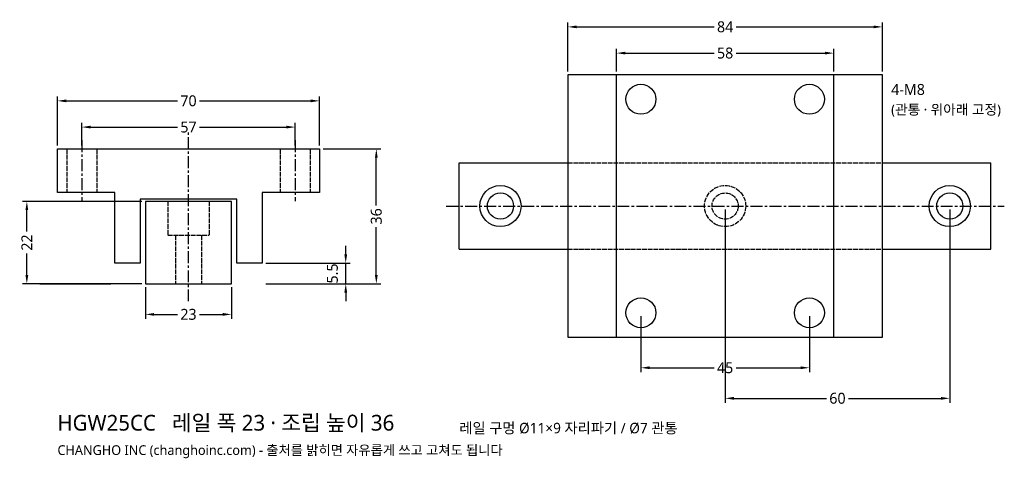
# Model space of a CAD drawing. Header units: millimetres. Extents: x -45 to 218, y -47 to 70.
import ezdxf

# ---------------------------------------------------------------- set-up
doc = ezdxf.new("R2010")
doc.units = ezdxf.units.MM
doc.linetypes.add('CENTER', pattern=[5.08, 3.175, -0.635, 0.635, -0.635])
doc.linetypes.add('DASHED', pattern=[1.524, 1.27, -0.254])
for name, color, linetype in [('문자', 7, 'CONTINUOUS'), ('숨은선', 3, 'DASHED'), ('외형선', 7, 'CONTINUOUS'), ('중심선', 1, 'CENTER'), ('치수', 4, 'CONTINUOUS')]:
    doc.layers.add(name, color=color, linetype=linetype)
doc.styles.add('CH_KOR', font='malgun.ttf')
doc.dimstyles.new('CH_DIM', dxfattribs={"dimtxt": 2.5, "dimasz": 2, "dimexe": 1, "dimexo": 0.8, "dimgap": 0.8, "dimtad": 1, "dimdec": 1, "dimdsep": 46, "dimtxsty": 'CH_KOR', "dimcen": 2.5, "dimclrd": 4, "dimclre": 4, "dimclrt": 4, "dimazin": 3, "dimtfac": 1, "dimtmove": 0, "dimatfit": 3})

# ---------------------------------------------------------------- blocks, each defined once
blk = doc.blocks.new('_CLOSEDFILLED')
at = {"color": 0, "linetype": 'BYBLOCK'}
blk.add_solid([(-1, 0.16), (0, 0), (-1, -0.16)], dxfattribs=at)
blk = doc.blocks.new('*D1')
at = {"color": 4}
for p, q in [((-35, 36.93), (-35, 50)), ((35, 36.93), (35, 50)), ((-32.67, 48.83), (-2.92, 48.83)), ((2.92, 48.83), (32.67, 48.83))]:
    blk.add_line(p, q, dxfattribs=at)
at = {"layer": 'Defpoints'}
for p in [(-35, 48.83), (-35, 36), (35, 36)]:
    blk.add_point(p, dxfattribs=at)
at = {"layer": '치수', "color": 4, "xscale": 2.3333333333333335, "yscale": 2.3333333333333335, "rotation": 180}
blk.add_blockref('_CLOSEDFILLED', (-35, 48.83), dxfattribs=at)
at = {"layer": '치수', "color": 4, "xscale": 2.3333333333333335, "yscale": 2.3333333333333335}
blk.add_blockref('_CLOSEDFILLED', (35, 48.83), dxfattribs=at)
at = {"layer": '치수', "color": 4, "insert": (0, 48.83), "char_height": 2.917, "attachment_point": 5, "style": 'CH_KOR'}
blk.add_mtext('70', dxfattribs=at)
blk = doc.blocks.new('*D2')
at = {"color": 4}
for p, q in [((-28.5, 36.93), (-28.5, 43)), ((28.5, 36.93), (28.5, 43)), ((-26.17, 41.83), (-2.92, 41.83)), ((2.92, 41.83), (26.17, 41.83))]:
    blk.add_line(p, q, dxfattribs=at)
at = {"layer": 'Defpoints'}
for p in [(-28.5, 41.83), (-28.5, 36), (28.5, 36)]:
    blk.add_point(p, dxfattribs=at)
at = {"layer": '치수', "color": 4, "xscale": 2.3333333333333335, "yscale": 2.3333333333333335, "rotation": 180}
blk.add_blockref('_CLOSEDFILLED', (-28.5, 41.83), dxfattribs=at)
at = {"layer": '치수', "color": 4, "xscale": 2.3333333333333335, "yscale": 2.3333333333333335}
blk.add_blockref('_CLOSEDFILLED', (28.5, 41.83), dxfattribs=at)
at = {"layer": '치수', "color": 4, "insert": (0, 41.83), "char_height": 2.917, "attachment_point": 5, "style": 'CH_KOR'}
blk.add_mtext('57', dxfattribs=at)
blk = doc.blocks.new('*D3')
at = {"color": 4}
for p, q in [((-11.5, -0.93), (-11.5, -9.33)), ((11.5, -0.93), (11.5, -9.33)), ((-9.17, -8.17), (-2.92, -8.17)), ((2.92, -8.17), (9.17, -8.17))]:
    blk.add_line(p, q, dxfattribs=at)
at = {"layer": 'Defpoints'}
for p in [(-11.5, 0), (11.5, 0), (-11.5, -8.17)]:
    blk.add_point(p, dxfattribs=at)
at = {"layer": '치수', "color": 4, "xscale": 2.3333333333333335, "yscale": 2.3333333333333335, "rotation": 180}
blk.add_blockref('_CLOSEDFILLED', (-11.5, -8.17), dxfattribs=at)
at = {"layer": '치수', "color": 4, "xscale": 2.3333333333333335, "yscale": 2.3333333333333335}
blk.add_blockref('_CLOSEDFILLED', (11.5, -8.17), dxfattribs=at)
at = {"layer": '치수', "color": 4, "insert": (0, -8.17), "char_height": 2.917, "attachment_point": 5, "style": 'CH_KOR'}
blk.add_mtext('23', dxfattribs=at)
blk = doc.blocks.new('*D4')
at = {"color": 4}
for p, q in [((35.93, 36), (51.33, 36)), ((50.17, 20.92), (50.17, 33.67)), ((50.17, 2.33), (50.17, 15.08)), ((35.93, 0), (51.33, 0))]:
    blk.add_line(p, q, dxfattribs=at)
at = {"layer": 'Defpoints'}
for p in [(35, 36), (35, 0), (50.17, 0)]:
    blk.add_point(p, dxfattribs=at)
at = {"layer": '치수', "color": 4, "xscale": 2.3333333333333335, "yscale": 2.3333333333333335}
for p, rotation in [((50.17, 36), 90), ((50.17, 0), 270)]:
    blk.add_blockref('_CLOSEDFILLED', p, dxfattribs=dict(at, rotation=rotation))
at = {"layer": '치수', "color": 4, "insert": (50.17, 18), "char_height": 2.917, "attachment_point": 5, "rotation": 90, "style": 'CH_KOR'}
blk.add_mtext('36', dxfattribs=at)
blk = doc.blocks.new('*D6')
at = {"color": 4}
for p, q in [((-12.43, 22), (-44.33, 22)), ((-43.17, 13.92), (-43.17, 19.67)), ((-43.17, 2.33), (-43.17, 8.08)), ((-12.43, 0), (-44.33, 0))]:
    blk.add_line(p, q, dxfattribs=at)
at = {"layer": 'Defpoints'}
for p in [(-11.5, 22), (-43.17, 0), (-11.5, 0)]:
    blk.add_point(p, dxfattribs=at)
at = {"layer": '치수', "color": 4, "xscale": 2.3333333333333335, "yscale": 2.3333333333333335}
for p, rotation in [((-43.17, 22), 90), ((-43.17, 0), 270)]:
    blk.add_blockref('_CLOSEDFILLED', p, dxfattribs=dict(at, rotation=rotation))
at = {"layer": '치수', "color": 4, "insert": (-43.17, 11), "char_height": 2.917, "attachment_point": 5, "rotation": 90, "style": 'CH_KOR'}
blk.add_mtext('22', dxfattribs=at)
blk = doc.blocks.new('*D7')
at = {"color": 4}
for p, q in [((101.33, 56.68), (101.33, 69.75)), ((103.67, 68.58), (140.42, 68.58)), ((146.25, 68.58), (183, 68.58)), ((185.33, 56.68), (185.33, 69.75))]:
    blk.add_line(p, q, dxfattribs=at)
at = {"layer": 'Defpoints'}
for p in [(101.33, 68.58), (101.33, 55.75), (185.33, 55.75)]:
    blk.add_point(p, dxfattribs=at)
at = {"layer": '치수', "color": 4, "xscale": 2.3333333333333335, "yscale": 2.3333333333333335, "rotation": 180}
blk.add_blockref('_CLOSEDFILLED', (101.33, 68.58), dxfattribs=at)
at = {"layer": '치수', "color": 4, "xscale": 2.3333333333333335, "yscale": 2.3333333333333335}
blk.add_blockref('_CLOSEDFILLED', (185.33, 68.58), dxfattribs=at)
at = {"layer": '치수', "color": 4, "insert": (143.33, 68.58), "char_height": 2.917, "attachment_point": 5, "style": 'CH_KOR'}
blk.add_mtext('84', dxfattribs=at)
blk = doc.blocks.new('*D8')
at = {"color": 4}
for p, q in [((114.33, 56.68), (114.33, 62.75)), ((116.67, 61.58), (140.42, 61.58)), ((146.25, 61.58), (170, 61.58)), ((172.33, 56.68), (172.33, 62.75))]:
    blk.add_line(p, q, dxfattribs=at)
at = {"layer": 'Defpoints'}
for p in [(114.33, 61.58), (114.33, 55.75), (172.33, 55.75)]:
    blk.add_point(p, dxfattribs=at)
at = {"layer": '치수', "color": 4, "xscale": 2.3333333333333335, "yscale": 2.3333333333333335, "rotation": 180}
blk.add_blockref('_CLOSEDFILLED', (114.33, 61.58), dxfattribs=at)
at = {"layer": '치수', "color": 4, "xscale": 2.3333333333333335, "yscale": 2.3333333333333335}
blk.add_blockref('_CLOSEDFILLED', (172.33, 61.58), dxfattribs=at)
at = {"layer": '치수', "color": 4, "insert": (143.33, 61.58), "char_height": 2.917, "attachment_point": 5, "style": 'CH_KOR'}
blk.add_mtext('58', dxfattribs=at)
blk = doc.blocks.new('*D9')
at = {"color": 4}
for p, q in [((120.83, -8.68), (120.83, -23.58)), ((165.83, -8.68), (165.83, -23.58)), ((123.17, -22.42), (140.42, -22.42)), ((146.25, -22.42), (163.5, -22.42))]:
    blk.add_line(p, q, dxfattribs=at)
at = {"layer": 'Defpoints'}
for p in [(120.83, -7.75), (165.83, -7.75), (120.83, -22.42)]:
    blk.add_point(p, dxfattribs=at)
at = {"layer": '치수', "color": 4, "xscale": 2.3333333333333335, "yscale": 2.3333333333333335, "rotation": 180}
blk.add_blockref('_CLOSEDFILLED', (120.83, -22.42), dxfattribs=at)
at = {"layer": '치수', "color": 4, "xscale": 2.3333333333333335, "yscale": 2.3333333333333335}
blk.add_blockref('_CLOSEDFILLED', (165.83, -22.42), dxfattribs=at)
at = {"layer": '치수', "color": 4, "insert": (143.33, -22.42), "char_height": 2.917, "attachment_point": 5, "style": 'CH_KOR'}
blk.add_mtext('45', dxfattribs=at)
blk = doc.blocks.new('*D10')
at = {"color": 4}
for p, q in [((143.33, 19.82), (143.33, -31.75)), ((203.33, 19.82), (203.33, -31.75)), ((145.67, -30.58), (170.42, -30.58)), ((176.25, -30.58), (201, -30.58))]:
    blk.add_line(p, q, dxfattribs=at)
at = {"layer": 'Defpoints'}
for p in [(143.33, 20.75), (203.33, 20.75), (143.33, -30.58)]:
    blk.add_point(p, dxfattribs=at)
at = {"layer": '치수', "color": 4, "xscale": 2.3333333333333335, "yscale": 2.3333333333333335, "rotation": 180}
blk.add_blockref('_CLOSEDFILLED', (143.33, -30.58), dxfattribs=at)
at = {"layer": '치수', "color": 4, "xscale": 2.3333333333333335, "yscale": 2.3333333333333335}
blk.add_blockref('_CLOSEDFILLED', (203.33, -30.58), dxfattribs=at)
at = {"layer": '치수', "color": 4, "insert": (173.33, -30.58), "char_height": 2.917, "attachment_point": 5, "style": 'CH_KOR'}
blk.add_mtext('60', dxfattribs=at)

msp = doc.modelspace()

# ---------------------------------------------------------------- linework, layer by layer
at = {"layer": '숨은선'}
for p, q in [((-32.5, 36), (-32.5, 24.41)), ((-24.5, 36), (-24.5, 24.41)), ((24.5, 36), (24.5, 24.41)), ((32.5, 36), (32.5, 24.41)), ((101.33, 32.25), (185.33, 32.25)), ((-5.5, 22), (-5.5, 13)), ((5.5, 22), (5.5, 13)), ((-5.5, 13), (5.5, 13)), ((-3.5, 13), (-3.5, 0)), ((3.5, 13), (3.5, 0)), ((101.33, 9.25), (185.33, 9.25))]:
    msp.add_line(p, q, dxfattribs=at)
for radius in [5.5, 3.5]:
    msp.add_circle((143.33, 20.75), radius, dxfattribs=at)
at = {"layer": '외형선'}
for p, q in [((114.33, -14.25), (114.33, 55.75)), ((172.33, -14.25), (172.33, 55.75)), ((72.33, 32.25), (101.33, 32.25)), ((72.33, 9.25), (72.33, 32.25)), ((185.33, 32.25), (214.33, 32.25)), ((214.33, 9.25), (214.33, 32.25)), ((72.33, 9.25), (101.33, 9.25)), ((185.33, 9.25), (214.33, 9.25)), ((-39.67, 0), (-20.7, 0)), ((20.7, 0), (39.67, 0))]:
    msp.add_line(p, q, dxfattribs=at)
for points in [[(101.33, -14.25), (185.33, -14.25), (185.33, 55.75), (101.33, 55.75)], [(-35, 24.41), (-35, 36), (35, 36), (35, 24.41), (19.7, 24.41), (19.7, 5.5), (12.88, 5.5), (12.88, 22.6), (-12.88, 22.6), (-12.88, 5.5), (-19.7, 5.5), (-19.7, 24.41)], [(-11.5, 0), (11.5, 0), (11.5, 22), (-11.5, 22)]]:
    msp.add_lwpolyline(points, close=True, dxfattribs=at)
for centre, radius in [((120.83, 49.25), 4), ((165.83, 49.25), 4), ((83.33, 20.75), 5.5), ((83.33, 20.75), 3.5), ((203.33, 20.75), 5.5), ((203.33, 20.75), 3.5), ((120.83, -7.75), 4), ((165.83, -7.75), 4)]:
    msp.add_circle(centre, radius, dxfattribs=at)
at = {"layer": '중심선'}
for p, q in [((0, -4.67), (0, 40.67)), ((-28.5, 38.33), (-28.5, 22.08)), ((28.5, 38.33), (28.5, 22.08)), ((68.83, 20.75), (217.83, 20.75))]:
    msp.add_line(p, q, dxfattribs=at)

# ---------------------------------------------------------------- texts
at = {"layer": '문자', "style": 'CH_KOR'}
for s, height, p in [('4-M8', 2.917, (187.67, 50.42)), ('(관통 · 위아래 고정)', 2.6833, (187.67, 45.17)), ('HGW25CC   레일 폭 23 · 조립 높이 36', 4.2, (-35, -39.2)), ('레일 구멍 Ø11×9 자리파기 / Ø7 관통', 2.8, (72.33, -39.92)), ('CHANGHO INC (changhoinc.com) - 출처를 밝히면 자유롭게 쓰고 고쳐도 됩니다', 2.6, (-35, -45.7))]:
    msp.add_text(s, height=height, dxfattribs=at).set_placement(p)

# ---------------------------------------------------------------- dimensions: what is measured, and where the dimension line sits
at = {"layer": '치수'}
for base, p1, p2, picture, middle in [((101.33, 68.58), (101.33, 55.75), (185.33, 55.75), '*D7', (143.33, 68.58)), ((114.33, 61.58), (114.33, 55.75), (172.33, 55.75), '*D8', (143.33, 61.58)), ((-35, 48.83), (-35, 36), (35, 36), '*D1', (0, 48.83)), ((-28.5, 41.83), (-28.5, 36), (28.5, 36), '*D2', (0, 41.83)), ((143.33, -30.58), (143.33, 20.75), (203.33, 20.75), '*D10', (173.33, -30.58)), ((-11.5, -8.17), (-11.5, 0), (11.5, 0), '*D3', (0, -8.17)), ((120.83, -22.42), (120.83, -7.75), (165.83, -7.75), '*D9', (143.33, -22.42))]:
    dim = msp.add_linear_dim(base=base, p1=p1, p2=p2, dimstyle='CH_DIM', override={"dimscale": 1.166667}, dxfattribs=at)
    dim.commit()
    dim.dimension.update_dxf_attribs({"geometry": picture, "text_midpoint": middle})
for base, p1, p2, picture, middle in [((50.17, 0), (35, 0), (35, 36), '*D4', (50.17, 18)), ((-43.17, 0), (-11.5, 0), (-11.5, 22), '*D6', (-43.17, 11))]:
    dim = msp.add_linear_dim(base=base, p1=p1, p2=p2, angle=90, dimstyle='CH_DIM', override={"dimscale": 1.166667}, dxfattribs=at)
    dim.commit()
    dim.dimension.update_dxf_attribs({"geometry": picture, "text_midpoint": middle})
msp.add_linear_dim(base=(42, 0), p1=(19.7, 0), p2=(19.7, 5.5), angle=90, dimstyle='CH_DIM', override={"dimscale": 1.166667}, dxfattribs=at).render()

doc.saveas('drawing.dxf')
